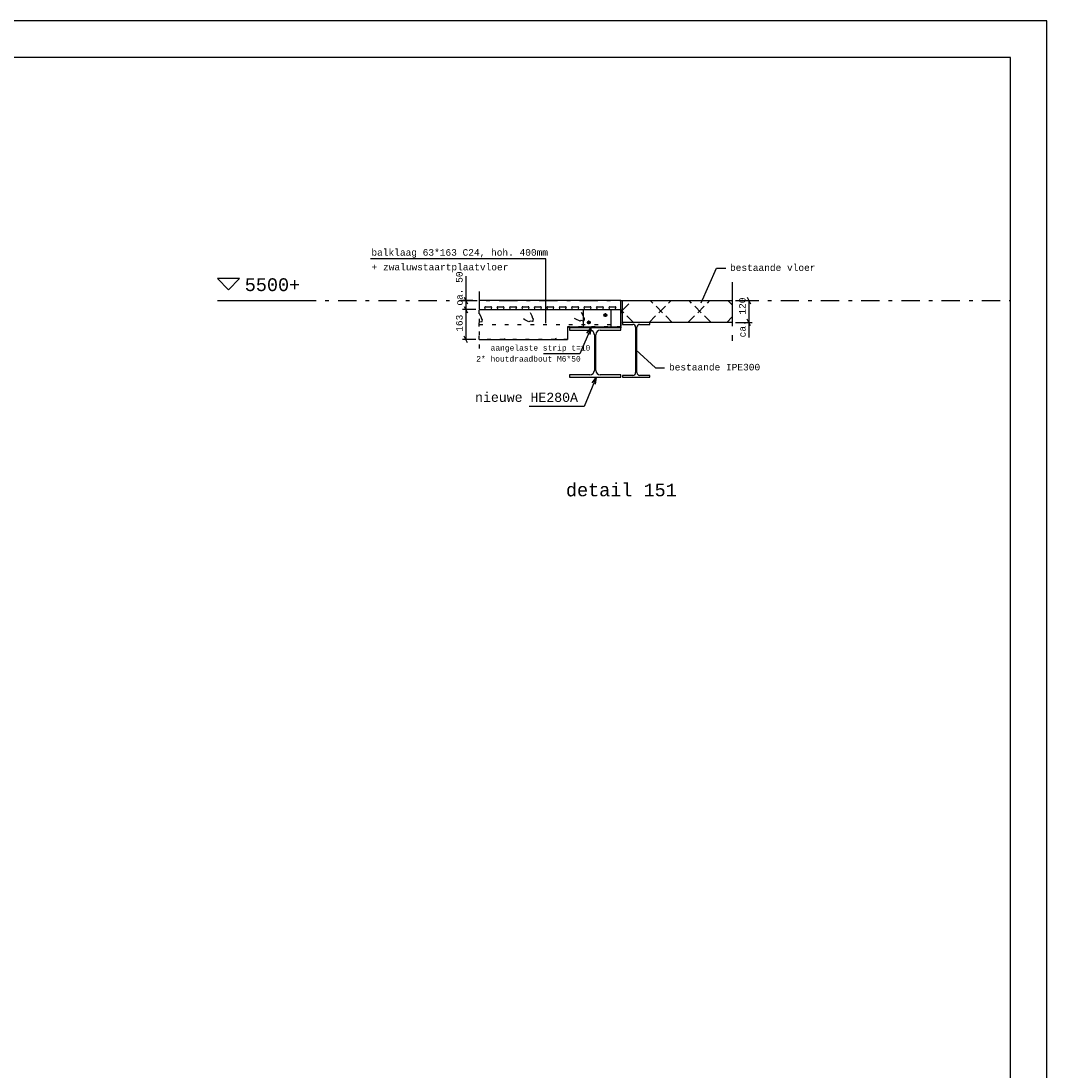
# Model space of a CAD drawing. Extents: x 2 to 87, y -108 to 11.
# Tile 210 of 210: x 59 to 87, y -18 to 11. Entities that reach past the tile are written whole.
import ezdxf
from ezdxf.enums import TextEntityAlignment as Align

# ---------------------------------------------------------------- set-up
doc = ezdxf.new("R2010")
doc.units = 0
doc.header["$MEASUREMENT"] = 0
for name, pattern in [('DASHDOT', [1, 0.5, -0.25, 0, -0.25]), ('DIVIDE', [1.25, 0.5, -0.25, 0, -0.25, 0, -0.25]), ('DOT', [0.25, 0, -0.25]), ('HIDDEN', [0.375, 0.25, -0.125])]:
    doc.linetypes.add(name, pattern=pattern)
for name, color, linetype in [('1', 7, 'CONTINUOUS'), ('10', 7, 'CONTINUOUS'), ('16', 7, 'CONTINUOUS'), ('20', 7, 'CONTINUOUS'), ('21', 7, 'CONTINUOUS'), ('25', 7, 'CONTINUOUS'), ('33', 7, 'CONTINUOUS'), ('5', 7, 'CONTINUOUS'), ('8', 7, 'CONTINUOUS')]:
    doc.layers.add(name, color=color, linetype=linetype)
doc.styles.add('MONOTXT', font='MONOTXT', dxfattribs={"height": 0.2})

msp = doc.modelspace()

# ---------------------------------------------------------------- linework, layer by layer
at = {"layer": '1', "color": 7, "linetype": 'Continuous'}
for p, q in [((86.5762, 11.0145), (2.4762, 11.0145)), ((86.5762, -107.7855), (86.5762, 11.0145))]:
    msp.add_line(p, q, dxfattribs=at)
msp.add_lwpolyline([(85.5762, 10.0145), (3.4762, 10.0145), (3.4762, -106.7855), (85.5762, -106.7855)], close=True, dxfattribs=at)
at = {"layer": '10', "color": 7, "linetype": 'Continuous'}
for p, q in [((77.1177, 3.305), (77.5417, 4.255)), ((77.5417, 4.255), (77.7917, 4.255)), ((75.3392, 2.023), (75.8737, 1.5345)), ((75.8737, 1.5345), (76.1237, 1.5345))]:
    msp.add_line(p, q, dxfattribs=at)
at = {"layer": '10', "color": 7, "linetype": 'HIDDEN'}
for p, q in [((74.9712, 3.1038), (75.2399, 3.3725)), ((75.7005, 2.7725), (76.3005, 3.3725)), ((76.3302, 2.7725), (75.7302, 3.3725)), ((76.7612, 2.7725), (77.3612, 3.3725)), ((77.3909, 2.7725), (76.7909, 3.3725)), ((77.9712, 3.2528), (77.8515, 3.3725)), ((75.2695, 2.7725), (74.9712, 3.0708)), ((77.8219, 2.7725), (77.9712, 2.9218))]:
    msp.add_line(p, q, dxfattribs=at)
at = {"layer": '10', "color": 7, "linetype": 'Continuous'}
msp.add_lwpolyline([(74.9212, 3.1225), (74.9212, 3.3725), (71.0547, 3.3725), (71.0547, 3.1225)], close=True, dxfattribs=at)
at = {"layer": '10', "color": 30, "linetype": 'Continuous'}
msp.add_lwpolyline([(74.9712, 3.3725), (77.9712, 3.3725), (77.9712, 2.7725), (74.9712, 2.7725)], close=True, dxfattribs=at)
at = {"layer": '16', "color": 4, "linetype": 'Continuous'}
for p, q in [((71.2202, 3.141), (71.2092, 3.184)), ((71.2237, 3.2025), (71.3757, 3.2025)), ((71.3902, 3.184), (71.3792, 3.141)), ((71.5597, 3.141), (71.5487, 3.184)), ((71.5632, 3.2025), (71.7152, 3.2025)), ((71.7297, 3.184), (71.7187, 3.141)), ((71.8992, 3.141), (71.8882, 3.184)), ((71.9027, 3.2025), (72.0547, 3.2025)), ((72.0692, 3.184), (72.0582, 3.141)), ((72.2387, 3.141), (72.2277, 3.184)), ((72.2422, 3.2025), (72.3942, 3.2025)), ((72.4087, 3.184), (72.3977, 3.141)), ((72.5782, 3.141), (72.5672, 3.184)), ((72.5817, 3.2025), (72.7337, 3.2025)), ((72.7482, 3.184), (72.7372, 3.141)), ((72.9177, 3.141), (72.9067, 3.184)), ((72.9212, 3.2025), (73.0732, 3.2025)), ((73.0877, 3.184), (73.0767, 3.141)), ((73.2572, 3.141), (73.2462, 3.184)), ((73.2607, 3.2025), (73.4127, 3.2025)), ((73.4272, 3.184), (73.4162, 3.141)), ((73.5967, 3.141), (73.5857, 3.184)), ((73.6002, 3.2025), (73.7522, 3.2025)), ((73.7667, 3.184), (73.7557, 3.141)), ((73.9362, 3.141), (73.9252, 3.184)), ((73.9397, 3.2025), (74.0917, 3.2025)), ((74.1062, 3.184), (74.0952, 3.141)), ((74.2757, 3.141), (74.2647, 3.184)), ((74.2792, 3.2025), (74.4312, 3.2025)), ((74.4457, 3.184), (74.4347, 3.141)), ((74.6152, 3.141), (74.6042, 3.184)), ((74.6187, 3.2025), (74.7707, 3.2025)), ((74.7852, 3.184), (74.7742, 3.141)), ((71.0547, 3.1225), (71.2057, 3.1225)), ((71.3942, 3.1225), (71.5452, 3.1225)), ((71.7337, 3.1225), (71.8847, 3.1225)), ((72.0732, 3.1225), (72.2242, 3.1225)), ((72.4127, 3.1225), (72.5637, 3.1225)), ((72.7522, 3.1225), (72.9032, 3.1225)), ((73.0917, 3.1225), (73.2427, 3.1225)), ((73.4312, 3.1225), (73.5822, 3.1225)), ((73.7707, 3.1225), (73.9217, 3.1225)), ((74.1102, 3.1225), (74.2612, 3.1225)), ((74.4497, 3.1225), (74.6007, 3.1225)), ((74.7892, 3.1225), (74.9212, 3.1225))]:
    msp.add_line(p, q, dxfattribs=at)
for centre, start, end in [((71.2241, 3.1876), 90, 194.03624), ((71.3757, 3.1876), 345.96376, 90), ((71.5636, 3.1876), 90, 194.03624), ((71.7152, 3.1876), 345.96376, 90), ((71.9031, 3.1876), 90, 194.03624), ((72.0547, 3.1876), 345.96376, 90), ((72.2426, 3.1876), 90, 194.03624), ((72.3942, 3.1876), 345.96376, 90), ((72.5821, 3.1876), 90, 194.03624), ((72.7337, 3.1876), 345.96376, 90), ((72.9216, 3.1876), 90, 194.03624), ((73.0732, 3.1876), 345.96376, 90), ((73.2611, 3.1876), 90, 194.03624), ((73.4127, 3.1876), 345.96376, 90), ((73.6006, 3.1876), 90, 194.03624), ((73.7522, 3.1876), 345.96376, 90), ((73.9401, 3.1876), 90, 194.03624), ((74.0917, 3.1876), 345.96376, 90), ((74.2796, 3.1876), 90, 194.03624), ((74.4312, 3.1876), 345.96376, 90), ((74.6191, 3.1876), 90, 194.03624), ((74.7707, 3.1876), 345.96376, 90), ((71.2057, 3.1376), 270, 14.14579), ((71.3942, 3.1376), 165.85421, 270), ((71.5452, 3.1376), 270, 14.14579), ((71.7337, 3.1376), 165.85421, 270), ((71.8847, 3.1376), 270, 14.14579), ((72.0732, 3.1376), 165.85421, 270), ((72.2242, 3.1376), 270, 14.14579), ((72.4127, 3.1376), 165.85421, 270), ((72.5637, 3.1376), 270, 14.14579), ((72.7522, 3.1376), 165.85421, 270), ((72.9032, 3.1376), 270, 14.14579), ((73.0917, 3.1376), 165.85421, 270), ((73.2427, 3.1376), 270, 14.14579), ((73.4312, 3.1376), 165.85421, 270), ((73.5822, 3.1376), 270, 14.14579), ((73.7707, 3.1376), 165.85421, 270), ((73.9217, 3.1376), 270, 14.14579), ((74.1102, 3.1376), 165.85421, 270), ((74.2612, 3.1376), 270, 14.14579), ((74.4497, 3.1376), 165.85421, 270), ((74.6007, 3.1376), 270, 14.14579), ((74.7892, 3.1376), 165.85421, 270)]:
    msp.add_arc(centre, 0.015, start, end, dxfattribs=at)
at = {"layer": '20', "color": 30, "linetype": 'Continuous'}
for p, q in [((71.0547, 3.0156), (71.0981, 2.9392)), ((71.0981, 2.9392), (71.1167, 2.8741)), ((71.1167, 2.8741), (71.1307, 2.8461)), ((71.1272, 3.1225), (74.9212, 3.1225)), ((72.4456, 3.041), (72.4945, 2.9549)), ((72.4945, 2.9549), (72.5131, 2.8898)), ((72.5131, 2.8898), (72.5271, 2.8618)), ((73.6978, 2.8614), (73.6622, 2.885)), ((73.842, 3.0567), (73.8909, 2.9706)), ((73.8909, 2.9706), (73.9095, 2.9055)), ((73.9095, 2.9055), (73.9235, 2.8775)), ((73.9235, 2.8775), (73.9189, 2.8403)), ((74.9212, 2.6525), (74.9212, 3.1225)), ((71.1145, 2.7786), (71.0547, 2.7889)), ((71.1191, 2.7833), (71.1145, 2.7786)), ((71.1261, 2.8089), (71.1191, 2.7833)), ((71.1307, 2.8461), (71.1261, 2.8089)), ((72.3014, 2.8457), (72.2659, 2.8693)), ((72.4131, 2.7897), (72.3014, 2.8457)), ((72.4433, 2.806), (72.4131, 2.7897)), ((72.5109, 2.7943), (72.4433, 2.806)), ((72.5155, 2.799), (72.5109, 2.7943)), ((72.5225, 2.8246), (72.5155, 2.799)), ((72.5271, 2.8618), (72.5225, 2.8246)), ((73.4712, 2.6525), (73.4712, 2.3075)), ((73.4712, 2.6525), (74.9212, 2.6525)), ((73.8095, 2.8054), (73.6978, 2.8614)), ((73.8397, 2.8217), (73.8095, 2.8054)), ((73.9073, 2.81), (73.8397, 2.8217)), ((73.9119, 2.8147), (73.9073, 2.81)), ((73.9189, 2.8403), (73.9119, 2.8147)), ((71.0547, 2.3075), (73.4712, 2.3075)), ((71.7396, 2.335), (71.7552, 2.3075)), ((73.1359, 2.3507), (73.1605, 2.3075))]:
    msp.add_line(p, q, dxfattribs=at)
at = {"layer": '20', "color": 30, "linetype": 'DOT'}
msp.add_line((71.0547, 2.715), (74.9212, 2.715), dxfattribs=at)
msp.add_lwpolyline([(71.0547, 2.3075), (71.0547, 3.1225), (74.9212, 3.1225), (74.9212, 2.6525), (73.4712, 2.6525), (73.4712, 2.3075)], close=True, dxfattribs=at)
at = {"layer": '20', "color": 30, "linetype": 'Continuous'}
msp.add_lwpolyline([(74.9212, 2.6525), (74.9212, 2.6225), (73.5212, 2.6225), (73.5212, 2.6525)], close=True, dxfattribs=at)
at = {"layer": '21', "color": 4, "linetype": 'Continuous'}
for p, q in [((74.5527, 2.972), (74.4527, 2.972)), ((74.5027, 2.922), (74.5027, 3.022)), ((74.1022, 2.7725), (74.0022, 2.7725)), ((74.0522, 2.7225), (74.0522, 2.8225)), ((74.2012, 2.4375), (74.2012, 1.4575)), ((74.2412, 1.4575), (74.2412, 2.4375))]:
    msp.add_line(p, q, dxfattribs=at)
at = {"layer": '21', "color": 30, "linetype": 'Continuous'}
for p, q in [((75.3282, 2.644), (75.3282, 1.401)), ((75.3642, 1.401), (75.3642, 2.644))]:
    msp.add_line(p, q, dxfattribs=at)
at = {"layer": '21', "color": 4, "linetype": 'Continuous'}
for points in [[(73.9022, 3.1225), (74.6522, 3.1225), (74.6522, 2.6225), (73.9022, 2.6225)], [(74.5372, 2.972), (74.5202, 2.942), (74.4857, 2.942), (74.4682, 2.972), (74.4857, 3.002), (74.5202, 3.002)], [(74.0867, 2.7725), (74.0697, 2.7425), (74.0352, 2.7425), (74.0177, 2.7725), (74.0352, 2.8025), (74.0697, 2.8025)]]:
    msp.add_lwpolyline(points, close=True, dxfattribs=at)
for points in [[(74.3612, 2.5575), (74.9212, 2.5575), (74.9212, 2.6225), (73.5212, 2.6225), (73.5212, 2.5575), (74.0812, 2.5575)], [(74.0812, 1.3375), (73.5212, 1.3375), (73.5212, 1.2725), (74.9212, 1.2725), (74.9212, 1.3375), (74.3612, 1.3375)]]:
    msp.add_lwpolyline(points, dxfattribs=at)
at = {"layer": '21', "color": 30, "linetype": 'Continuous'}
for points in [[(75.4392, 2.719), (75.7212, 2.719), (75.7212, 2.7725), (74.9712, 2.7725), (74.9712, 2.719), (75.2532, 2.719)], [(75.2532, 1.326), (74.9712, 1.326), (74.9712, 1.2725), (75.7212, 1.2725), (75.7212, 1.326), (75.4392, 1.326)]]:
    msp.add_lwpolyline(points, dxfattribs=at)
at = {"layer": '21', "color": 7, "linetype": 'Continuous'}
for centre in [(74.5028, 2.9723), (74.0525, 2.7726)]:
    msp.add_circle(centre, 0.0375, dxfattribs=at)
at = {"layer": '21', "color": 4, "linetype": 'Continuous'}
for centre in [(74.5028, 2.9723), (74.0525, 2.7726)]:
    msp.add_circle(centre, 0.03, dxfattribs=at)
at = {"layer": '21', "color": 30, "linetype": 'Continuous'}
for centre, start, end in [((75.2534, 2.644), 0, 90), ((75.4389, 2.644), 90, 180), ((75.2534, 1.401), 270, 0), ((75.4389, 1.401), 180, 270)]:
    msp.add_arc(centre, 0.075, start, end, dxfattribs=at)
at = {"layer": '21', "color": 4, "linetype": 'Continuous'}
for centre, start, end in [((74.0812, 2.4375), 0, 90), ((74.3612, 2.4375), 90, 180), ((74.0812, 1.4575), 270, 0), ((74.3612, 1.4575), 180, 270)]:
    msp.add_arc(centre, 0.12, start, end, dxfattribs=at)
at = {"layer": '25', "color": 1, "linetype": 'Continuous'}
for p, q in [((64.4962, 3.9725), (63.8962, 3.9725)), ((63.8962, 3.9725), (64.1962, 3.6655)), ((64.1962, 3.6655), (64.4962, 3.9725))]:
    msp.add_line(p, q, dxfattribs=at)
at = {"layer": '25', "color": 2, "linetype": 'Continuous'}
msp.add_line((63.8962, 3.3725), (66.4512, 3.3725), dxfattribs=at)
at = {"layer": '33', "color": 7, "linetype": 'Continuous'}
for p, q in [((72.8767, 4.509), (68.0847, 4.509)), ((72.8767, 2.756), (72.8767, 4.509))]:
    msp.add_line(p, q, dxfattribs=at)
at = {"layer": '5', "color": 7, "linetype": 'DIVIDE'}
for p, q in [((77.9712, 3.8725), (77.9712, 2.2725)), ((71.0547, 3.6225), (71.0547, 2.0575))]:
    msp.add_line(p, q, dxfattribs=at)
at = {"layer": '5', "color": 7, "linetype": 'DASHDOT'}
msp.add_line((63.8962, 3.3725), (85.5762, 3.3725), dxfattribs=at)
at = {"layer": '8', "color": 7, "linetype": 'Continuous'}
for p, q in [((70.6897, 4.037), (70.6897, 3.1225)), ((70.6447, 3.4625), (70.7347, 3.2825)), ((78.3817, 3.4625), (78.4717, 3.2825)), ((70.8752, 3.3725), (70.5997, 3.3725)), ((70.6447, 3.2125), (70.7347, 3.0325)), ((78.0612, 3.3725), (78.5167, 3.3725)), ((78.4267, 3.3725), (78.4267, 2.364)), ((70.9647, 3.1225), (70.5997, 3.1225)), ((70.6897, 3.1225), (70.6897, 2.3075)), ((78.0612, 2.7725), (78.5167, 2.7725)), ((78.4717, 2.6825), (78.3817, 2.8625)), ((70.9647, 2.3075), (70.5997, 2.3075)), ((70.7347, 2.2175), (70.6447, 2.3975))]:
    msp.add_line(p, q, dxfattribs=at)
for points in [[(74.1112, 2.631), (73.8092, 1.9155), (72.8092, 1.9155)], [(73.9997, 2.4825), (74.1112, 2.631), (74.0827, 2.4475)], [(74.2557, 1.2675), (73.9237, 0.4735), (72.4237, 0.4735)], [(74.1447, 1.119), (74.2557, 1.2675), (74.2277, 1.084)]]:
    msp.add_lwpolyline(points, dxfattribs=at)

# ---------------------------------------------------------------- texts
at = {"layer": '25', "color": 3, "linetype": 'Continuous', "style": 'MONOTXT'}
msp.add_text('5500+ ', height=0.35, dxfattribs=at).set_placement((64.6447, 3.63))
at = {"layer": '8', "color": 7, "linetype": 'Continuous', "style": 'MONOTXT'}
for s, p in [('balklaag 63*163 C24, hoh. 400mm', (68.1062, 4.597)), ('+ zwaluwstaartplaatvloer', (68.1127, 4.197)), ('bestaande vloer', (77.9107, 4.181)), ('bestaande IPE300', (76.2427, 1.4605))]:
    msp.add_text(s, height=0.18, dxfattribs=at).set_placement(p)
for s, p in [('ca. 50', (70.5097, 3.2325)), ('163', (70.5097, 2.5165)), ('ca. 120', (78.2467, 2.364))]:
    msp.add_text(s, height=0.18, rotation=90, dxfattribs=at).set_placement(p, align=Align.MIDDLE_LEFT)
at = {"layer": '8', "color": 2, "linetype": 'Continuous', "style": 'MONOTXT'}
for s, height, p in [('aangelaste strip t=10 ', 0.15, (71.3657, 2.0035)), ('2* houtdraadbout M6*50', 0.15, (70.9727, 1.703)), ('nieuwe HE280A', 0.25, (70.9407, 0.6005)), ('detail 151', 0.35, (73.4252, -1.981))]:
    msp.add_text(s, height=height, dxfattribs=at).set_placement(p)

doc.saveas('drawing.dxf')
